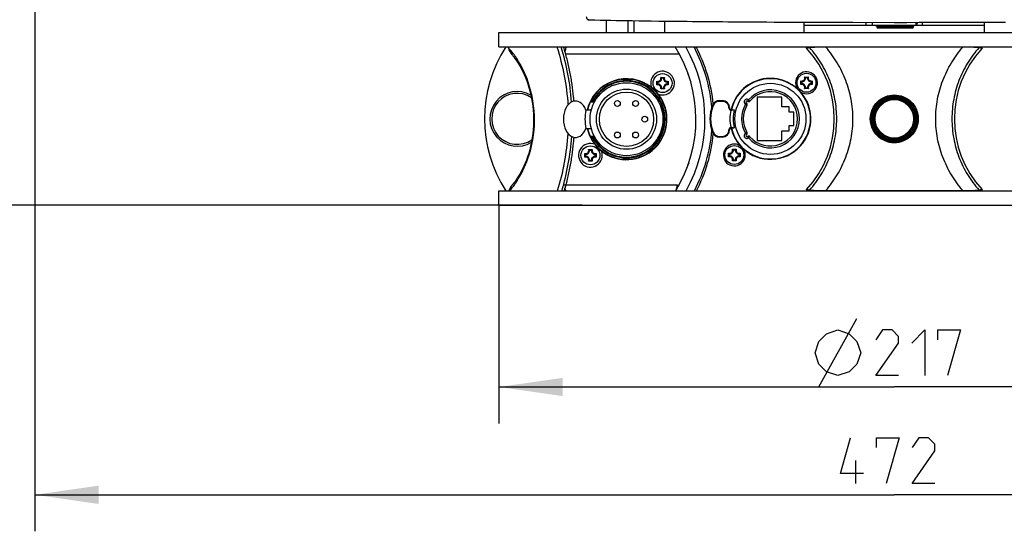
# Model space of a CAD drawing. Header units: millimetres. Extents: x 0 to 420, y 0 to 297.
# Tile 52 of 139: x 72 to 126, y 134 to 162. Entities that reach past the tile are written whole.
import ezdxf

# ---------------------------------------------------------------- set-up
doc = ezdxf.new("R2010")
doc.units = ezdxf.units.MM
doc.header["$LTSCALE"] = 23.1
doc.layers.get('0').update_dxf_attribs({"linetype": 'CONTINUOUS'})
for name, color, linetype in [('02___PRT_ALL_AXES', 7, 'CONTINUOUS'), ('AXES', 7, 'CONTINUOUS'), ('DIM_PILOTEES', 7, 'CONTINUOUS'), ('FASEN', 7, 'CONTINUOUS'), ('RUNDUNGEN', 7, 'CONTINUOUS')]:
    doc.layers.add(name, color=color, linetype=linetype)
doc.styles.get("Standard").update_dxf_attribs({"font": 'txt', "width": 0.7})
doc.styles.add('TEXTSTYLE_4', font='txt')
doc.dimstyles.new('DIMSTYLE_1', dxfattribs={"dimtxt": 2.5, "dimasz": 3.5, "dimexe": 2, "dimexo": 0, "dimtad": 1, "dimlfac": 5, "dimdsep": 46, "dimtxsty": 'Standard', "dimblk": '_FILLED', "dimblk1": '_FILLED', "dimblk2": '_FILLED', "dimcen": 0.09, "dimazin": 2, "dimtp": 0.8, "dimtm": 0.8, "dimtfac": 1, "dimtofl": 0, "dimtmove": 0, "dimatfit": 3, "dimldrblk": '_FILLED', "dimfxl": 0, "dimtolj": 1, "dimarcsym": 0})
doc.dimstyles.new('DIMSTYLE_2', dxfattribs={"dimtxt": 2.5, "dimasz": 3.5, "dimexe": 2, "dimexo": 0, "dimtad": 1, "dimlfac": 5, "dimdsep": 46, "dimtxsty": 'Standard', "dimblk": '_FILLED', "dimblk1": '_FILLED', "dimblk2": '_FILLED', "dimcen": 0.09, "dimazin": 2, "dimtp": 0.5, "dimtm": 0.5, "dimtfac": 1, "dimtofl": 0, "dimtmove": 0, "dimatfit": 3, "dimldrblk": '_FILLED', "dimfxl": 0, "dimtolj": 1, "dimarcsym": 0})
doc.dimstyles.new('DIMSTYLE_3', dxfattribs={"dimtxt": 2.5, "dimasz": 3.5, "dimexe": 2, "dimexo": 0, "dimtad": 1, "dimdec": 0, "dimlfac": 5, "dimdsep": 46, "dimtxsty": 'Standard', "dimblk": '_FILLED', "dimblk1": '_FILLED', "dimblk2": '_FILLED', "dimcen": 0.09, "dimazin": 2, "dimtp": 0.8, "dimtm": 0.8, "dimtfac": 1, "dimtdec": 0, "dimtofl": 0, "dimtmove": 0, "dimatfit": 3, "dimldrblk": '_FILLED', "dimfxl": 0, "dimtolj": 1, "dimarcsym": 0})

# ---------------------------------------------------------------- blocks, each defined once
blk = doc.blocks.new('_FILLED')
at = {"color": 0, "linetype": 'ByBlock'}
blk.add_solid([(0, 0), (-1, 0.143), (-1, -0.143)], dxfattribs=at)
blk = doc.blocks.new('*D1')
at = {"layer": 'DIM_PILOTEES', "color": 2, "linetype": 'Continuous'}
for p, q in [((120.076, 261.359), (45.946, 261.359)), ((47.946, 261.359), (47.946, 206.409)), ((47.946, 151.459), (47.946, 206.409)), ((100.404, 151.459), (45.946, 151.459))]:
    blk.add_line(p, q, dxfattribs=at)
at = {"layer": 'DIM_PILOTEES', "color": 2, "linetype": 'Continuous', "xscale": 3.5, "yscale": 3.5, "zscale": 3.5}
for p, rotation in [((47.946, 261.359), 90), ((47.946, 151.459), 270)]:
    blk.add_blockref('_FILLED', p, dxfattribs=dict(at, rotation=rotation))
at = {"layer": 'DIM_PILOTEES', "color": 2, "linetype": 'Continuous', "insert": (44.821, 206.409), "char_height": 2.5, "width": 13.39286, "attachment_point": 2, "rotation": 90, "line_spacing_factor": 0.9}
blk.add_mtext('{\\ftxt;\\W0.0001;\\H0.0001;\\~}{\\ftxt;\\W3.5714285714;\\H2.5; }{\\ftxt;\\W0.0001;\\H0.0001;\\~}', dxfattribs=at)
blk = doc.blocks.new('*D3')
at = {"layer": 'DIM_PILOTEES', "color": 2, "linetype": 'Continuous'}
for p, q in [((98.384, 151.459), (98.384, 139.497)), ((141.784, 151.459), (141.784, 139.497)), ((98.384, 141.497), (120.084, 141.497)), ((141.784, 141.497), (120.084, 141.497))]:
    blk.add_line(p, q, dxfattribs=at)
at = {"layer": 'DIM_PILOTEES', "color": 2, "linetype": 'Continuous', "xscale": 3.5, "yscale": 3.5, "zscale": 3.5, "rotation": 180}
blk.add_blockref('_FILLED', (98.384, 141.497), dxfattribs=at)
at = {"layer": 'DIM_PILOTEES', "color": 2, "linetype": 'Continuous', "xscale": 3.5, "yscale": 3.5, "zscale": 3.5}
blk.add_blockref('_FILLED', (141.784, 141.497), dxfattribs=at)
at = {"layer": 'DIM_PILOTEES', "color": 2, "linetype": 'Continuous', "insert": (120.084, 144.622), "char_height": 2.5, "width": 13.03571, "attachment_point": 2, "line_spacing_factor": 0.9, "style": 'TEXTSTYLE_4'}
blk.add_mtext('{\\ftxt;\\W0.0001;\\H0.0001;\\~}{\\ftxt;\\W1.3333333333;\\H2.5; }{\\ftxt;\\W0.0001;\\H0.0001;\\~}{\\ftxt;\\W0.0001;\\H0.0001;\\~}{\\ftxt;\\W2.1428571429;\\H2.5; }{\\ftxt;\\W0.0001;\\H0.0001;\\~}', dxfattribs=at)
blk = doc.blocks.new('*D4')
at = {"layer": 'DIM_PILOTEES', "color": 2, "linetype": 'Continuous'}
for p, q in [((72.902, 196.255), (72.902, 133.585)), ((167.266, 196.255), (167.266, 133.585)), ((72.902, 135.585), (120.084, 135.585)), ((167.266, 135.585), (120.084, 135.585))]:
    blk.add_line(p, q, dxfattribs=at)
at = {"layer": 'DIM_PILOTEES', "color": 2, "linetype": 'Continuous', "xscale": 3.5, "yscale": 3.5, "zscale": 3.5, "rotation": 180}
blk.add_blockref('_FILLED', (72.902, 135.585), dxfattribs=at)
at = {"layer": 'DIM_PILOTEES', "color": 2, "linetype": 'Continuous', "xscale": 3.5, "yscale": 3.5, "zscale": 3.5}
blk.add_blockref('_FILLED', (167.266, 135.585), dxfattribs=at)
at = {"layer": 'DIM_PILOTEES', "color": 2, "linetype": 'Continuous', "insert": (120.084, 138.71), "char_height": 2.5, "width": 8.83929, "attachment_point": 2, "line_spacing_factor": 0.9}
blk.add_mtext('{\\ftxt;\\W0.0001;\\H0.0001;\\~}{\\ftxt;\\W2.3571428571;\\H2.5; }{\\ftxt;\\W0.0001;\\H0.0001;\\~}', dxfattribs=at)
blk = doc.blocks.new('*D16')
at = {"layer": 'DIM_PILOTEES', "color": 2, "linetype": 'Continuous'}
for p, q in [((92.584, 242.239), (58.682, 242.239)), ((60.682, 242.239), (60.682, 196.849)), ((60.682, 151.459), (60.682, 196.849)), ((102.954, 151.459), (58.682, 151.459))]:
    blk.add_line(p, q, dxfattribs=at)
at = {"layer": 'DIM_PILOTEES', "color": 2, "linetype": 'Continuous', "xscale": 3.5, "yscale": 3.5, "zscale": 3.5}
for p, rotation in [((60.682, 242.239), 90), ((60.682, 151.459), 270)]:
    blk.add_blockref('_FILLED', p, dxfattribs=dict(at, rotation=rotation))
at = {"layer": 'DIM_PILOTEES', "color": 2, "linetype": 'Continuous', "insert": (57.557, 197.752), "char_height": 2.5, "width": 8.57143, "attachment_point": 2, "rotation": 90, "line_spacing_factor": 0.9}
blk.add_mtext('{\\ftxt;\\W0.0001;\\H0.0001;\\~}{\\ftxt;\\W2.2857142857;\\H2.5; }{\\ftxt;\\W0.0001;\\H0.0001;\\~}', dxfattribs=at)

msp = doc.modelspace()

# ---------------------------------------------------------------- linework, layer by layer
at = {"color": 7, "linetype": 'Continuous'}
for p, q in [((107.4837, 160.9387), (107.4837, 161.5595)), ((115.1337, 160.9387), (115.1337, 161.4999)), ((115.1337, 161.3387), (118.5342, 161.3387)), ((118.8837, 161.3387), (118.8837, 161.4906)), ((119.1237, 161.2987), (119.2837, 161.2987)), ((119.1237, 161.2587), (121.1237, 161.2587)), ((119.1237, 161.2587), (119.1237, 161.2187)), ((119.3237, 161.2187), (119.1237, 161.2187)), ((121.0837, 161.1787), (119.1637, 161.1787)), ((119.2837, 161.3387), (119.2837, 161.2587)), ((119.3437, 161.1987), (119.2837, 161.2587)), ((120.8237, 161.1987), (119.3437, 161.1987)), ((120.8237, 161.1987), (120.8837, 161.2587)), ((121.1237, 161.2187), (120.8437, 161.2187)), ((120.8837, 161.3387), (120.8837, 161.2587)), ((120.8837, 161.2987), (121.1237, 161.2987)), ((121.1237, 161.2587), (121.1237, 161.2187)), ((121.2837, 161.3387), (121.2837, 161.4906)), ((121.6333, 161.3387), (125.0337, 161.3387)), ((125.0337, 160.9387), (125.0337, 161.4999)), ((98.3837, 160.9387), (141.7837, 160.9387)), ((98.3837, 160.1387), (98.3837, 160.9387)), ((98.3837, 160.1387), (141.7837, 160.1387)), ((109.2337, 160.0799), (109.2337, 160.1387)), ((115.2858, 160.0655), (115.2666, 160.0653)), ((124.9008, 160.0653), (124.8817, 160.0655)), ((107.2615, 158.4721), (107.4659, 158.4721)), ((107.4153, 158.4299), (107.3122, 158.4299)), ((115.1615, 158.4921), (115.3659, 158.4921)), ((115.3153, 158.4499), (115.2122, 158.4499)), ((107.0503, 158.0565), (107.0503, 158.2609)), ((107.0925, 158.2102), (107.0925, 158.1071)), ((107.4659, 157.8453), (107.2615, 157.8453)), ((107.3122, 157.8874), (107.4153, 157.8874)), ((107.635, 158.1071), (107.635, 158.2102)), ((107.6771, 158.2609), (107.6771, 158.0565)), ((114.9503, 158.0765), (114.9503, 158.2809)), ((114.9925, 158.2302), (114.9925, 158.1271)), ((115.3659, 157.8653), (115.1615, 157.8653)), ((115.2122, 157.9074), (115.3153, 157.9074)), ((115.535, 158.1271), (115.535, 158.2302)), ((115.5771, 158.2809), (115.5771, 158.0765)), ((113.9137, 157.3787), (112.5537, 157.3787)), ((112.5537, 157.3787), (112.5537, 155.0187)), ((113.9137, 156.8587), (113.9137, 157.3787)), ((103.3994, 157.1287), (103.6237, 157.1287)), ((103.4241, 157.1787), (103.6517, 157.1787)), ((110.1078, 156.9487), (110.1449, 156.9337)), ((110.4786, 157.1987), (110.6418, 157.1987)), ((110.4786, 157.1987), (110.4786, 157.1587)), ((110.6418, 157.1587), (110.4786, 157.1587)), ((110.6418, 157.1587), (110.6418, 157.1987)), ((111.0418, 156.7987), (111.0018, 156.7987)), ((111.9094, 156.9983), (111.9637, 157.0823)), ((111.9959, 156.948), (111.9094, 156.9983)), ((112.0839, 157.242), (112.0219, 157.1635)), ((112.0839, 157.242), (112.1593, 157.1763)), ((114.3137, 156.8587), (113.9137, 156.8587)), ((114.3137, 156.5687), (114.3137, 156.8587)), ((111.1418, 156.6987), (111.3018, 156.6987)), ((111.1418, 156.6987), (111.1418, 156.6728)), ((114.5737, 156.5687), (114.3137, 156.5687)), ((114.5737, 155.8287), (114.5737, 156.5687)), ((111.1418, 155.7246), (111.1418, 155.6987)), ((111.1418, 155.6987), (111.3018, 155.6987)), ((114.3137, 155.8287), (114.5737, 155.8287)), ((114.3137, 155.5387), (114.3137, 155.8287)), ((103.6237, 155.2287), (103.3994, 155.2287)), ((103.4241, 155.1787), (103.6517, 155.1787)), ((110.1078, 155.4487), (110.1449, 155.4637)), ((110.4786, 155.2387), (110.6418, 155.2387)), ((110.4786, 155.2387), (110.4786, 155.1987)), ((110.6418, 155.1987), (110.4786, 155.1987)), ((110.6418, 155.1987), (110.6418, 155.2387)), ((111.0418, 155.5987), (111.0018, 155.5987)), ((111.9094, 155.399), (111.9959, 155.4493)), ((111.9094, 155.399), (111.9637, 155.3151)), ((112.0839, 155.1554), (112.0219, 155.2339)), ((112.1593, 155.221), (112.0839, 155.1554)), ((113.9137, 155.5387), (114.3137, 155.5387)), ((113.9137, 155.0187), (113.9137, 155.5387)), ((112.5537, 155.0187), (113.9137, 155.0187)), ((103.0903, 154.0965), (103.0903, 154.3009)), ((103.1325, 154.2502), (103.1325, 154.1471)), ((103.3015, 154.5121), (103.5059, 154.5121)), ((103.4553, 154.4699), (103.3522, 154.4699)), ((103.675, 154.1471), (103.675, 154.2502)), ((103.7171, 154.3009), (103.7171, 154.0965)), ((110.9903, 154.1165), (110.9903, 154.3209)), ((111.0325, 154.2702), (111.0325, 154.1671)), ((111.2015, 154.5321), (111.4059, 154.5321)), ((111.3553, 154.4899), (111.2522, 154.4899)), ((111.575, 154.1671), (111.575, 154.2702)), ((111.6171, 154.3209), (111.6171, 154.1165)), ((103.5059, 153.8853), (103.3015, 153.8853)), ((103.3522, 153.9274), (103.4553, 153.9274)), ((111.4059, 153.9053), (111.2015, 153.9053)), ((111.2522, 153.9474), (111.3553, 153.9474)), ((99.116, 152.5842), (99.1043, 152.5704)), ((99.345, 152.7534), (99.3436, 152.7512)), ((99.345, 152.7534), (99.3436, 152.7513)), ((98.3837, 152.2587), (141.7837, 152.2587)), ((98.3837, 151.4587), (98.3837, 152.2587)), ((109.2337, 152.2587), (109.2337, 152.2774)), ((115.2666, 152.332), (115.2858, 152.3318)), ((124.8817, 152.3318), (124.9008, 152.332)), ((98.3837, 151.4587), (141.7837, 151.4587))]:
    msp.add_line(p, q, dxfattribs=at)
at = {"color": 3, "linetype": 'Continuous'}
for p, q in [((108.2911, 159.7387), (102.0477, 159.7387)), ((101.9637, 152.5787), (108.1837, 152.5787)), ((108.1837, 152.5787), (108.1837, 152.4265))]:
    msp.add_line(p, q, dxfattribs=at)
at = {"color": 7, "linetype": 'Continuous'}
for points in [[(99.1043, 159.7069), (99.1205, 159.6879), (99.1531, 159.6487), (99.1999, 159.5903), (99.2583, 159.5137), (99.3245, 159.4218), (99.3961, 159.3158), (99.4701, 159.1985), (99.5454, 159.0707), (99.6208, 158.9327), (99.6953, 158.7856), (99.7681, 158.6295), (99.8385, 158.4652), (99.9059, 158.2923), (99.9697, 158.1118), (100.0292, 157.9237), (100.0838, 157.7286), (100.1331, 157.5269), (100.1763, 157.3195), (100.213, 157.1068), (100.2428, 156.8899), (100.2652, 156.6695), (100.2799, 156.4467), (100.2869, 156.2223), (100.2858, 155.9975), (100.2769, 155.7734), (100.2601, 155.551), (100.2358, 155.3315), (100.2043, 155.1157), (100.1659, 154.9045), (100.1211, 154.6985), (100.0705, 154.4987), (100.0145, 154.3052), (99.9539, 154.1191), (99.8891, 153.9403), (99.8209, 153.7697), (99.7498, 153.6072), (99.6766, 153.4537), (99.6017, 153.3087), (99.5255, 153.172), (99.4549, 153.054)], [(100.1688, 157.3569), (100.2043, 157.1616), (100.2358, 156.9458), (100.2601, 156.7264), (100.2769, 156.5039), (100.2858, 156.2798), (100.2869, 156.0551), (100.2799, 155.8307), (100.2652, 155.6079), (100.2428, 155.3875), (100.213, 155.1705), (100.1934, 155.0569)], [(99.4549, 153.054), (99.3887, 152.9504), (99.3235, 152.8541), (99.265, 152.7726), (99.2142, 152.7053), (99.172, 152.6518), (99.139, 152.6116), (99.116, 152.5842)]]:
    msp.add_lwpolyline(points, dxfattribs=at)
for centre, radius in [((107.3637, 158.1587), 0.52), ((115.2637, 158.1787), 0.52), ((105.3837, 156.1787), 2), ((105.3837, 156.1787), 1.65), ((113.2837, 156.1987), 1.95), ((105.3837, 156.1787), 1.49), ((120.0837, 156.1987), 1.2074), ((120.0837, 156.1987), 1.1574), ((103.4037, 154.1987), 0.52), ((111.3037, 154.2187), 0.52)]:
    msp.add_circle(centre, radius, dxfattribs=at)
for centre, radius, start, end in [((119.1237, 161.5487), 0.25, 193.43732, 196.15323), ((119.1237, 161.5487), 0.25, 237.20108, 270), ((119.1637, 161.2587), 0.04, 90, 180), ((119.1637, 161.2187), 0.04, 180, 270), ((121.0837, 161.2587), 0.04, 0, 90), ((121.0837, 161.2187), 0.04, 270, 360), ((121.1237, 161.5487), 0.25, 270, 302.79892), ((121.1237, 161.5487), 0.25, 309.80873, 346.58138), ((104.7837, 156.1987), 7.2, 146.81644, 213.18356), ((84.5145, 156.1619), 14.9115, 15.29513, 15.46772), ((99.8633, 160.3594), 1.0009, 195.29657, 220.6887), ((88.8744, 156.1044), 13.5349, 4.32094, 17.34116), ((101.7207, 156.1787), 7.4751, 328.36304, 31.99424), ((101.7207, 156.1787), 7.9681, 330.52273, 29.80499), ((115.3032, 160.0994), 0.05, 128.11383, 222.90387), ((111.1116, 156.1987), 5.6759, 317.0588, 42.9412), ((129.0559, 156.1987), 5.6759, 137.0588, 222.9412), ((124.8642, 160.0994), 0.05, 317.09603, 51.88201), ((95.114, 156.7098), 5.0815, 33.35266, 33.66406), ((105.3837, 156.1787), 2.2, 193.13656, 166.86344), ((107.1037, 158.4187), 0.1666, 251.30248, 18.69752), ((107.1037, 158.4187), 0.2088, 266.91266, 3.08734), ((107.6237, 158.4187), 0.2088, 176.91266, 273.08734), ((107.6237, 158.4187), 0.1666, 161.30248, 288.69752), ((113.2837, 156.1987), 2.2, 193.14061, 166.85936), ((115.0037, 158.4387), 0.1666, 251.30248, 18.69752), ((115.0037, 158.4387), 0.2088, 266.91266, 3.08734), ((114.9139, 158.147), 0.4248, 52.64922, 54.33944), ((115.5237, 158.4387), 0.2088, 176.91266, 273.08734), ((115.6136, 158.1469), 0.4248, 125.66059, 127.35289), ((115.5237, 158.4387), 0.1666, 161.30248, 288.69752), ((105.3837, 156.1787), 2.12, 208.14458, 151.85542), ((105.3837, 156.1787), 2.08, 208.73565, 151.26435), ((107.1037, 157.8987), 0.1666, 341.30248, 108.69752), ((107.1037, 157.8987), 0.2088, 356.91266, 93.08734), ((107.6237, 157.8987), 0.2088, 86.91266, 183.08734), ((107.6237, 157.8987), 0.1666, 71.30248, 198.69752), ((115.2954, 158.5285), 0.4247, 215.66044, 217.34192), ((115.2926, 157.831), 0.4212, 142.70262, 144.34621), ((115.0037, 157.9187), 0.1666, 341.30248, 108.69752), ((115.0037, 157.9187), 0.2088, 356.91266, 93.08734), ((114.9139, 158.2104), 0.4248, 305.66052, 307.34772), ((115.5237, 157.9187), 0.2088, 86.91266, 183.08734), ((115.6114, 158.2075), 0.4212, 232.70377, 234.34621), ((115.5237, 157.9187), 0.1666, 71.30248, 198.69752), ((115.2321, 158.5285), 0.4247, 322.66165, 324.33961), ((115.2322, 157.829), 0.4245, 35.66006, 37.31346), ((111.9909, 157.1242), 0.15, 51.69637, 237.10363), ((113.2837, 156.1987), 1.59, 221.00727, 138.99273), ((113.2837, 156.1987), 1.49, 221.00737, 138.99264), ((111.9618, 156.1987), 2, 157.97569, 202.02431), ((111.9618, 156.1987), 1.96, 157.97573, 202.02427), ((110.4786, 156.7987), 0.4, 90, 157.97569), ((110.4786, 156.7987), 0.36, 89.9997, 157.97591), ((110.6418, 156.7987), 0.4, 0, 90), ((110.6418, 156.7987), 0.36, 0, 90.00022), ((111.1418, 156.7987), 0.14, 180, 256.29884), ((111.1418, 156.7987), 0.1, 180, 270), ((113.2837, 156.1987), 1.59, 149.80727, 210.19273), ((113.2837, 156.1987), 1.49, 149.80736, 210.19264), ((111.9909, 157.1242), 0.05, 51.6918, 237.10208), ((111.9094, 156.9983), 0.1, 329.8059, 57.10441), ((112.0839, 157.242), 0.1, 231.69865, 318.99415), ((113.2837, 156.1987), 2.224, 167.95808, 192.04192), ((111.0681, 156.8553), 0.1969, 281.88989, 291.99089), ((113.2837, 156.1987), 2.044, 165.84061, 194.15939), ((111.1418, 155.5987), 0.14, 103.70116, 180), ((111.1418, 155.5987), 0.1, 90, 180), ((111.0681, 155.542), 0.1969, 68.00909, 78.11008), ((89.0387, 156.1685), 13.1568, 342.70931, 356.63288), ((88.8985, 156.1687), 13.5106, 343.17484, 356.01779), ((110.4786, 155.5987), 0.4, 202.02431, 270), ((110.4786, 155.5987), 0.36, 202.02409, 270.0003), ((110.6418, 155.5987), 0.4, 270, 360), ((110.6418, 155.5987), 0.36, 269.99978, 360), ((111.9909, 155.2731), 0.15, 122.89637, 308.30363), ((111.9909, 155.2731), 0.05, 122.8918, 308.30208), ((111.9094, 155.399), 0.1, 302.89865, 30.1941), ((112.0839, 155.1554), 0.1, 41.00575, 128.30441), ((103.1437, 154.4587), 0.1666, 251.30248, 18.69752), ((103.1437, 153.9387), 0.1666, 341.30248, 108.69752), ((103.1437, 154.4587), 0.2088, 266.91266, 3.08734), ((103.1437, 153.9387), 0.2088, 356.91266, 93.08734), ((103.6637, 154.4587), 0.2088, 176.91266, 273.08734), ((103.6637, 153.9387), 0.2088, 86.91266, 183.08734), ((103.6637, 154.4587), 0.1666, 161.30248, 288.69752), ((103.6637, 153.9387), 0.1666, 71.30248, 198.69752), ((111.0437, 154.4787), 0.1666, 251.30248, 18.69752), ((111.3352, 154.5683), 0.4245, 215.66006, 217.31346), ((111.3354, 153.8689), 0.4247, 142.66165, 144.33961), ((111.0437, 153.9587), 0.1666, 341.30248, 108.69752), ((111.0437, 154.4787), 0.2088, 266.91266, 3.08734), ((111.0437, 153.9587), 0.2088, 356.91266, 93.08734), ((110.956, 154.1898), 0.4212, 52.70377, 54.34621), ((111.5637, 154.4787), 0.2088, 176.91266, 273.08734), ((111.5637, 153.9587), 0.2088, 86.91266, 183.08734), ((111.6535, 154.187), 0.4248, 125.66052, 127.34772), ((111.5637, 154.4787), 0.1666, 161.30248, 288.69752), ((111.5637, 153.9587), 0.1666, 71.30248, 198.69752), ((111.2721, 153.8689), 0.4247, 35.66044, 37.34192), ((111.2749, 154.5664), 0.4212, 322.70262, 324.34621), ((110.9539, 154.2504), 0.4248, 305.66059, 307.35289), ((111.6536, 154.2504), 0.4248, 232.64922, 234.33944), ((99.863, 151.9181), 1.0006, 139.31344, 160.09503), ((115.3032, 152.298), 0.05, 137.09603, 231.882), ((124.8642, 152.298), 0.05, 308.11383, 42.90387)]:
    msp.add_arc(centre, radius, start, end, dxfattribs=at)
for points, knots in [([(99.3433, 159.5266), (99.2857, 159.6131), (99.146, 159.8096), (98.991, 159.9948), (98.8978, 160.0954)], [0, 0, 0, 0, 0.4312411, 1, 1, 1, 1]), ([(101.5634, 160.1387), (101.7283, 159.6232), (101.997, 158.5719), (102.134, 157.4952), (102.1684, 156.9553)], [0, 0, 0, 0, 0.5000824, 1, 1, 1, 1]), ([(102.5012, 157.1701), (102.4952, 157.2473), (102.469, 157.5516), (102.404, 158.0903), (102.284, 158.7828), (102.1277, 159.4695), (102.0012, 159.9193), (101.9337, 160.1387)], [0, 0, 0, 0, 0.0766572, 0.3025374, 0.5373359, 0.7726131, 1, 1, 1, 1]), ([(99.345, 152.7534), (99.6052, 153.1458), (100.1267, 154.2165), (100.4493, 156.1137), (100.1401, 158.0202), (99.6212, 159.1045), (99.3586, 159.5035)], [0, 0, 0, 0, 0.1989364, 0.4977919, 0.7981203, 1, 1, 1, 1]), ([(107.3122, 158.4299), (107.3084, 158.4335), (107.2922, 158.4484), (107.2752, 158.4623), (107.2615, 158.4721)], [0, 0, 0, 0, 0.2365434, 1, 1, 1, 1]), ([(107.4153, 158.4299), (107.419, 158.4335), (107.4352, 158.4484), (107.4523, 158.4623), (107.4659, 158.4721)], [0, 0, 0, 0, 0.2365434, 1, 1, 1, 1]), ([(115.2122, 158.4499), (115.2091, 158.4528), (115.196, 158.465), (115.1824, 158.4764), (115.1716, 158.4846)], [0, 0, 0, 0, 0.2395407, 1, 1, 1, 1]), ([(115.3153, 158.4499), (115.3184, 158.4528), (115.3314, 158.4649), (115.3451, 158.4764), (115.3558, 158.4846)], [0, 0, 0, 0, 0.2395444, 1, 1, 1, 1]), ([(107.0925, 158.2102), (107.0889, 158.214), (107.074, 158.2301), (107.0601, 158.2472), (107.0503, 158.2609)], [0, 0, 0, 0, 0.2365434, 1, 1, 1, 1]), ([(107.0925, 158.1071), (107.0889, 158.1034), (107.074, 158.0872), (107.0601, 158.0701), (107.0503, 158.0565)], [0, 0, 0, 0, 0.2365434, 1, 1, 1, 1]), ([(107.3122, 157.8874), (107.3084, 157.8839), (107.2922, 157.869), (107.2752, 157.855), (107.2615, 157.8453)], [0, 0, 0, 0, 0.2365434, 1, 1, 1, 1]), ([(107.4153, 157.8874), (107.419, 157.8839), (107.4352, 157.869), (107.4523, 157.855), (107.4659, 157.8453)], [0, 0, 0, 0, 0.2365434, 1, 1, 1, 1]), ([(107.635, 158.2102), (107.6385, 158.214), (107.6534, 158.2301), (107.6673, 158.2472), (107.6771, 158.2609)], [0, 0, 0, 0, 0.2365434, 1, 1, 1, 1]), ([(107.635, 158.1071), (107.6385, 158.1034), (107.6534, 158.0872), (107.6673, 158.0701), (107.6771, 158.0565)], [0, 0, 0, 0, 0.2365434, 1, 1, 1, 1]), ([(114.9925, 158.1271), (114.9895, 158.124), (114.9773, 158.1108), (114.9658, 158.0971), (114.9575, 158.0862)], [0, 0, 0, 0, 0.2394377, 1, 1, 1, 1]), ([(114.9925, 158.2302), (114.9895, 158.2333), (114.9774, 158.2464), (114.9659, 158.2601), (114.9577, 158.2709)], [0, 0, 0, 0, 0.2395254, 1, 1, 1, 1]), ([(115.2122, 157.9074), (115.2091, 157.9045), (115.196, 157.8924), (115.1823, 157.8809), (115.1716, 157.8727)], [0, 0, 0, 0, 0.2395354, 1, 1, 1, 1]), ([(115.3153, 157.9074), (115.3184, 157.9045), (115.3316, 157.8923), (115.3453, 157.8807), (115.3562, 157.8724)], [0, 0, 0, 0, 0.2394357, 1, 1, 1, 1]), ([(115.535, 158.2302), (115.5379, 158.2333), (115.55, 158.2464), (115.5615, 158.2601), (115.5697, 158.2709)], [0, 0, 0, 0, 0.2395192, 1, 1, 1, 1]), ([(115.535, 158.1271), (115.5379, 158.124), (115.5501, 158.1109), (115.5616, 158.0971), (115.5698, 158.0863)], [0, 0, 0, 0, 0.239476, 1, 1, 1, 1]), ([(120.0837, 154.8857), (119.9125, 154.8857), (119.5666, 154.9539), (119.129, 155.2455), (118.8353, 155.6825), (118.7322, 156.1992), (118.8357, 156.7157), (119.1296, 157.1525), (119.5671, 157.4436), (119.9127, 157.5117), (120.0837, 157.5117)], [0, 0, 0, 0, 0.1251491, 0.2500687, 0.374982, 0.5001177, 0.625254, 0.750153, 0.8749892, 1, 1, 1, 1]), ([(120.0837, 154.9313), (119.9189, 154.9313), (119.586, 154.9976), (119.166, 155.2801), (118.8853, 155.7019), (118.7869, 156.1992), (118.8857, 156.6963), (119.1666, 157.1178), (119.5865, 157.3999), (119.9191, 157.4661), (120.0837, 157.4661)], [0, 0, 0, 0, 0.125147, 0.2500519, 0.3749617, 0.5001185, 0.6252758, 0.7501716, 0.8749929, 1, 1, 1, 1]), ([(120.0837, 157.5117), (120.255, 157.5117), (120.6008, 157.4434), (121.0384, 157.1519), (121.3321, 156.7148), (121.4353, 156.1982), (121.3317, 155.6816), (121.0378, 155.2449), (120.6003, 154.9538), (120.2548, 154.8857), (120.0837, 154.8857)], [0, 0, 0, 0, 0.1251491, 0.2500687, 0.3749819, 0.5001176, 0.625254, 0.750153, 0.8749892, 1, 1, 1, 1]), ([(120.0837, 157.4661), (120.2485, 157.4661), (120.5815, 157.3998), (121.0014, 157.1173), (121.2822, 156.6955), (121.3805, 156.1982), (121.2818, 155.701), (121.0008, 155.2795), (120.581, 154.9974), (120.2483, 154.9313), (120.0837, 154.9313)], [0, 0, 0, 0, 0.125147, 0.2500519, 0.3749617, 0.5001185, 0.6252758, 0.7501716, 0.8749929, 1, 1, 1, 1]), ([(111.1418, 156.6728), (111.1573, 156.679), (111.1867, 156.6901), (111.2179, 156.6987), (111.2329, 156.6987)], [0, 0, 0, 0, 0.5264472, 1, 1, 1, 1]), ([(111.2329, 155.6987), (111.218, 155.6987), (111.1868, 155.7072), (111.1573, 155.7184), (111.1418, 155.7246)], [0, 0, 0, 0, 0.4732822, 1, 1, 1, 1]), ([(101.9699, 152.2581), (102.0236, 152.4382), (102.137, 152.8484), (102.284, 153.4946), (102.404, 154.1872), (102.4721, 154.7521), (102.4996, 155.0828), (102.507, 155.1863)], [0, 0, 0, 0, 0.1890315, 0.4279054, 0.6662931, 0.8956246, 1, 1, 1, 1]), ([(103.1325, 154.2502), (103.1289, 154.254), (103.114, 154.2701), (103.1001, 154.2872), (103.0903, 154.3009)], [0, 0, 0, 0, 0.2365434, 1, 1, 1, 1]), ([(103.1325, 154.1471), (103.1289, 154.1434), (103.114, 154.1272), (103.1001, 154.1101), (103.0903, 154.0965)], [0, 0, 0, 0, 0.2365434, 1, 1, 1, 1]), ([(103.3522, 154.4699), (103.3484, 154.4735), (103.3322, 154.4884), (103.3152, 154.5023), (103.3015, 154.5121)], [0, 0, 0, 0, 0.2365434, 1, 1, 1, 1]), ([(103.4553, 154.4699), (103.459, 154.4735), (103.4752, 154.4884), (103.4923, 154.5023), (103.5059, 154.5121)], [0, 0, 0, 0, 0.2365434, 1, 1, 1, 1]), ([(103.675, 154.2502), (103.6785, 154.254), (103.6934, 154.2701), (103.7073, 154.2872), (103.7171, 154.3009)], [0, 0, 0, 0, 0.2365434, 1, 1, 1, 1]), ([(103.675, 154.1471), (103.6785, 154.1434), (103.6934, 154.1272), (103.7073, 154.1101), (103.7171, 154.0965)], [0, 0, 0, 0, 0.2365434, 1, 1, 1, 1]), ([(111.0325, 154.2702), (111.0295, 154.2733), (111.0174, 154.2865), (111.0058, 154.3002), (110.9976, 154.311)], [0, 0, 0, 0, 0.239476, 1, 1, 1, 1]), ([(111.0325, 154.1671), (111.0295, 154.164), (111.0174, 154.1509), (111.0059, 154.1373), (110.9977, 154.1265)], [0, 0, 0, 0, 0.2395192, 1, 1, 1, 1]), ([(111.2522, 154.4899), (111.2491, 154.4929), (111.2359, 154.5051), (111.2221, 154.5166), (111.2112, 154.5249)], [0, 0, 0, 0, 0.2394357, 1, 1, 1, 1]), ([(111.3553, 154.4899), (111.3584, 154.4929), (111.3714, 154.505), (111.3851, 154.5164), (111.3959, 154.5246)], [0, 0, 0, 0, 0.2395354, 1, 1, 1, 1]), ([(111.575, 154.2702), (111.5779, 154.2733), (111.5901, 154.2865), (111.6017, 154.3003), (111.6099, 154.3112)], [0, 0, 0, 0, 0.2394377, 1, 1, 1, 1]), ([(111.575, 154.1671), (111.5779, 154.164), (111.59, 154.151), (111.6015, 154.1373), (111.6097, 154.1265)], [0, 0, 0, 0, 0.2395254, 1, 1, 1, 1]), ([(103.3522, 153.9274), (103.3484, 153.9239), (103.3322, 153.909), (103.3152, 153.895), (103.3015, 153.8853)], [0, 0, 0, 0, 0.2365434, 1, 1, 1, 1]), ([(103.4553, 153.9274), (103.459, 153.9239), (103.4752, 153.909), (103.4923, 153.895), (103.5059, 153.8853)], [0, 0, 0, 0, 0.2365434, 1, 1, 1, 1]), ([(111.2522, 153.9474), (111.2491, 153.9445), (111.236, 153.9324), (111.2224, 153.9209), (111.2116, 153.9127)], [0, 0, 0, 0, 0.2395444, 1, 1, 1, 1]), ([(111.3553, 153.9474), (111.3584, 153.9445), (111.3714, 153.9324), (111.3851, 153.9209), (111.3958, 153.9127)], [0, 0, 0, 0, 0.2395407, 1, 1, 1, 1]), ([(99.3436, 152.7512), (99.3039, 152.6914), (99.1855, 152.5219), (99.0564, 152.3599), (98.9671, 152.2586)], [0, 0, 0, 0, 0.3467686, 1, 1, 1, 1])]:
    msp.add_open_spline(points, degree=3, knots=knots, dxfattribs=at)
at = {"color": 3, "linetype": 'Continuous'}
for points, knots in [([(102.1093, 160.1387), (102.0988, 160.1387), (102.0823, 160.1242), (102.0677, 160.1), (102.0482, 160.0584), (102.0261, 159.9909), (102.0103, 159.9321), (102.002, 159.8993)], [0, 0, 0, 0, 0.1170979, 0.2078754, 0.3232382, 0.6235276, 1, 1, 1, 1]), ([(108.1167, 152.3141), (108.1227, 152.3334), (108.1475, 152.421), (108.1677, 152.5097), (108.1837, 152.5787)], [0, 0, 0, 0, 0.2219324, 1, 1, 1, 1]), ([(102.0498, 152.2583), (102.0461, 152.268), (102.0298, 152.3136), (102.017, 152.3603), (102.0074, 152.397)], [0, 0, 0, 0, 0.2155214, 1, 1, 1, 1])]:
    msp.add_open_spline(points, degree=3, knots=knots, dxfattribs=at)
at = {"color": 7, "linetype": 'Continuous'}
msp.add_open_spline([(99.345, 152.7534), (99.361, 152.8588), (99.3987, 152.9633), (99.4549, 153.054)], degree=3, dxfattribs=at)
at = {"layer": '02___PRT_ALL_AXES', "color": 7, "linetype": 'Continuous'}
for radius in [1.1, 1.0552]:
    msp.add_circle((120.0837, 156.1987), radius, dxfattribs=at)
at = {"layer": 'AXES', "color": 7, "linetype": 'Continuous'}
for p, q in [((104.2837, 160.9387), (104.2837, 161.6073)), ((105.4837, 160.9387), (105.4837, 161.5872)), ((105.8037, 160.9387), (105.8037, 161.5823)), ((105.0953, 158.3787), (105.6807, 158.3787)), ((103.4472, 156.6787), (103.1592, 156.6787)), ((103.1592, 155.6787), (103.4472, 155.6787)), ((105.6722, 153.9787), (105.0867, 153.9787))]:
    msp.add_line(p, q, dxfattribs=at)
for centre in [(104.8837, 157.0447), (105.8837, 157.0447), (106.3837, 156.1787), (104.8837, 155.3126), (105.8837, 155.3126)]:
    msp.add_circle(centre, 0.16, dxfattribs=at)
msp.add_arc((105.3837, 156.1787), 2.28, 167.33218, 192.66782, dxfattribs=at)
msp.add_ellipse((102.5837, 156.1787), major_axis=(0, 1), ratio=0.6645302, start_param=-1.0471976, end_param=4.1887902, dxfattribs=at)
at = {"layer": 'DIM_PILOTEES', "color": 2, "linetype": 'Continuous'}
for p, q in [((115.9468, 141.497), (118.0302, 145.247)), ((117.9706, 136.2098), (117.9706, 137.4598))]:
    msp.add_line(p, q, dxfattribs=at)
for points in [[(115.7385, 143.372), (115.9468, 143.997), (116.3635, 144.4136), (116.9885, 144.622), (117.6135, 144.4136), (118.0302, 143.997), (118.2385, 143.372), (118.0302, 142.747), (117.6135, 142.3303), (116.9885, 142.122), (116.3635, 142.3303), (115.9468, 142.747), (115.7385, 143.372)], [(120.3218, 142.122), (119.0718, 142.122), (120.3218, 143.9077), (120.3218, 144.2648), (119.9647, 144.622), (119.429, 144.622), (119.0718, 144.0863)], [(121.0361, 143.9077), (121.7504, 144.622), (121.7504, 142.122)], [(122.4647, 144.0863), (122.4647, 144.622), (123.7147, 144.622), (123.0004, 142.122)], [(118.3873, 136.7455), (117.1373, 136.7455), (117.673, 138.7098)], [(119.1016, 138.1741), (119.1016, 138.7098), (120.3516, 138.7098), (119.6373, 136.2098)], [(122.3159, 136.2098), (121.0659, 136.2098), (122.3159, 137.9955), (122.3159, 138.3526), (121.9587, 138.7098), (121.423, 138.7098), (121.0659, 138.1741)]]:
    msp.add_lwpolyline(points, dxfattribs=at)
at = {"layer": 'FASEN', "color": 3, "linetype": 'Continuous'}
for centre, radius, start, end in [((105.3837, 156.1787), 2.22, 51.74145, 166.84542), ((107.3637, 158.1587), 0.65, 248.63031, 201.36443), ((109.0837, 158.7787), 0.35, 183.04783, 215.1401), ((105.3837, 156.1787), 2.22, 231.74145, 38.26032), ((105.3837, 156.1787), 2.22, 193.01831, 218.26032), ((103.4037, 154.1987), 0.65, 68.63031, 21.36443), ((109.0837, 153.5787), 0.35, 144.86445, 176.96386)]:
    msp.add_arc(centre, radius, start, end, dxfattribs=at)
at = {"layer": 'FASEN', "color": 7, "linetype": 'Continuous'}
for centre, radius, start, end in [((113.2837, 156.1987), 2.22, 41.48156, 166.87479), ((115.2637, 158.1787), 0.6, 238.1348, 211.90734), ((105.3837, 156.1787), 2.22, 38.26032, 51.74145), ((99.3837, 156.1987), 1.5, 59.72019, 301.5973), ((99.3837, 156.1987), 1.4, 55.88511, 305.35153), ((113.2837, 156.1987), 2.22, 221.48156, 41.47866), ((113.2837, 156.1987), 2.22, 193.08097, 221.47866), ((105.3837, 156.1787), 2.22, 218.26032, 231.74145), ((111.3037, 154.2187), 0.6, 58.1348, 31.90734)]:
    msp.add_arc(centre, radius, start, end, dxfattribs=at)
at = {"layer": 'RUNDUNGEN', "color": 7, "linetype": 'Continuous'}
for p, q in [((103.3147, 161.6261), (103.4794, 161.6227)), ((103.4794, 161.6227), (103.6469, 161.6194)), ((103.6469, 161.6194), (103.931, 161.6139)), ((103.931, 161.6139), (104.2211, 161.6085)), ((104.2211, 161.6085), (104.5171, 161.6032)), ((104.5171, 161.6032), (104.8189, 161.598)), ((104.8189, 161.598), (105.0644, 161.5939)), ((105.0644, 161.5939), (105.4395, 161.5879)), ((105.4395, 161.5879), (105.6939, 161.5839)), ((105.6939, 161.5839), (106.082, 161.5782)), ((106.082, 161.5782), (106.4112, 161.5735)), ((106.4112, 161.5735), (106.7454, 161.569)), ((106.7454, 161.569), (107.1531, 161.5636)), ((107.1531, 161.5636), (107.4288, 161.5602)), ((107.4288, 161.5602), (107.7777, 161.556)), ((107.7777, 161.556), (108.1311, 161.5519)), ((108.1311, 161.5519), (108.4171, 161.5487)), ((108.4171, 161.5487), (108.7058, 161.5456)), ((108.7058, 161.5456), (108.9973, 161.5426)), ((108.9973, 161.5426), (109.3654, 161.5389)), ((109.3654, 161.5389), (109.6628, 161.536)), ((109.6628, 161.536), (109.9626, 161.5333)), ((109.9626, 161.5333), (110.3408, 161.5299)), ((110.3408, 161.5299), (110.646, 161.5273)), ((110.646, 161.5273), (110.9535, 161.5248)), ((110.9535, 161.5248), (111.2631, 161.5224)), ((111.2631, 161.5224), (111.6531, 161.5195)), ((111.6531, 161.5195), (111.9674, 161.5172)), ((111.9674, 161.5172), (112.363, 161.5146)), ((112.363, 161.5146), (112.6815, 161.5125)), ((112.6815, 161.5125), (113.0822, 161.5101)), ((113.0822, 161.5101), (113.4855, 161.5078)), ((113.4855, 161.5078), (113.8099, 161.5061)), ((113.8099, 161.5061), (114.2175, 161.504)), ((114.2175, 161.504), (114.7918, 161.5014)), ((114.7918, 161.5014), (115.2044, 161.4997)), ((115.1337, 161.3387), (125.0337, 161.3387)), ((115.2044, 161.4997), (115.6188, 161.4981)), ((115.6188, 161.4981), (116.035, 161.4966)), ((116.035, 161.4966), (116.4526, 161.4954)), ((116.4526, 161.4954), (116.8716, 161.4942)), ((116.8716, 161.4942), (117.2918, 161.4932)), ((117.2918, 161.4932), (117.7973, 161.4922)), ((117.7973, 161.4922), (120.0838, 161.4901)), ((118.5342, 161.3387), (118.5342, 161.491)), ((120.0838, 161.4901), (120.7623, 161.4903)), ((120.7623, 161.4903), (121.4403, 161.4908)), ((121.4403, 161.4908), (122.1169, 161.4917)), ((121.6333, 161.3387), (121.6333, 161.491)), ((122.1169, 161.4917), (122.2858, 161.492)), ((122.5389, 161.4925), (122.7074, 161.4928)), ((122.9599, 161.4934), (123.128, 161.4938)), ((123.3798, 161.4944), (123.5475, 161.4949)), ((123.7986, 161.4956), (123.9657, 161.4961)), ((124.2159, 161.4969), (124.3824, 161.4975)), ((124.6317, 161.4984), (124.7975, 161.499)), ((125.0458, 161.5), (125.2109, 161.5007)), ((125.458, 161.5017), (125.6224, 161.5025)), ((125.8682, 161.5036), (126.0317, 161.5044)), ((126.0317, 161.5044), (126.1949, 161.5052)), ((116.3238, 160.1344), (116.2571, 160.1327)), ((123.8436, 160.1344), (116.3238, 160.1344)), ((123.9103, 160.1327), (123.8436, 160.1344)), ((101.9837, 152.3141), (101.9837, 152.2587)), ((116.2571, 152.2646), (116.3238, 152.263)), ((116.3238, 152.263), (123.8436, 152.263)), ((123.8436, 152.263), (123.9103, 152.2646))]:
    msp.add_line(p, q, dxfattribs=at)
for points in [[(122.2858, 161.492), (122.3702, 161.4922), (122.5389, 161.4925)], [(122.7074, 161.4928), (122.7916, 161.493), (122.9599, 161.4934)], [(123.128, 161.4938), (123.212, 161.494), (123.3798, 161.4944)], [(123.5475, 161.4949), (123.6312, 161.4951), (123.7986, 161.4956)], [(123.9657, 161.4961), (124.0491, 161.4964), (124.2159, 161.4969)], [(124.3824, 161.4975), (124.4656, 161.4978), (124.6317, 161.4984)], [(124.7975, 161.499), (124.8804, 161.4993), (125.0458, 161.5)], [(125.2109, 161.5007), (125.2934, 161.501), (125.458, 161.5017)], [(125.6224, 161.5025), (125.7044, 161.5028), (125.8682, 161.5036)]]:
    msp.add_lwpolyline(points, dxfattribs=at)
for centre, radius, start, end in [((103.3181, 161.7861), 0.16, 251.42823, 268.81448), ((101.7207, 156.1787), 8.3665, 4.37588, 28.25324), ((101.7207, 156.1787), 8.4665, 5.69489, 27.88649), ((103.1961, 156.1787), 7.2, 32.98805, 33.37271), ((115.3226, 160.0995), 0.0501, 128.02411, 222.69948), ((115.3771, 160.1085), 0.05, 142.78921, 222.46574), ((116.4596, 160.1468), 0.203, 182.30871, 183.96957), ((116.5815, 160.1467), 0.2582, 181.80425, 182.74665), ((123.5858, 160.1467), 0.2583, 357.25661, 358.19813), ((123.7078, 160.1468), 0.203, 356.03038, 357.69127), ((124.7904, 160.1085), 0.05, 317.53545, 37.21157), ((124.8448, 160.0994), 0.0501, 317.35299, 52.02964), ((101.7207, 156.1787), 8.3665, 332.05459, 355.85157), ((101.7207, 156.1787), 8.4665, 332.41945, 354.54442), ((115.3226, 152.2979), 0.0501, 137.39095, 232.06843), ((115.3771, 152.2888), 0.05, 137.53545, 217.21202), ((116.4596, 152.2506), 0.203, 176.03038, 177.69127), ((116.5817, 152.2506), 0.2583, 177.2566, 178.19812), ((123.5859, 152.2506), 0.2581, 1.80432, 2.74677), ((123.7078, 152.2506), 0.203, 2.30871, 3.96957), ((124.7904, 152.2888), 0.05, 322.78691, 42.46228), ((124.8449, 152.2979), 0.0501, 308.02411, 42.69948)]:
    msp.add_arc(centre, radius, start, end, dxfattribs=at)
for points, knots in [([(103.3147, 161.6261), (103.3067, 161.6263), (103.2904, 161.6287), (103.2672, 161.6386), (103.2462, 161.6543), (103.2215, 161.6824), (103.2002, 161.7281), (103.1953, 161.7687), (103.1958, 161.7894)], [0, 0, 0, 0, 0.1083428, 0.2195247, 0.3357676, 0.4583029, 0.7209783, 1, 1, 1, 1]), ([(115.3401, 160.0747), (115.3361, 160.0734), (115.3184, 160.0683), (115.2999, 160.0656), (115.2858, 160.0655)], [0, 0, 0, 0, 0.2335794, 1, 1, 1, 1]), ([(116.2571, 160.1327), (116.1586, 160.1303), (116.0149, 160.1266), (115.8304, 160.1218), (115.7092, 160.1186), (115.6055, 160.1157), (115.532, 160.1135), (115.4857, 160.1118), (115.4618, 160.1109), (115.4459, 160.1097), (115.4378, 160.1093), (115.4353, 160.1086)], [0, 0, 0, 0, 0.3596968, 0.5243383, 0.673468, 0.8018121, 0.9031052, 0.941542, 0.9708357, 0.9904221, 1, 1, 1, 1]), ([(115.4353, 152.2888), (115.6721, 152.5533), (116.0978, 153.1274), (116.5684, 154.0905), (116.8579, 155.1256), (116.9557, 156.1987), (116.8579, 157.2717), (116.5684, 158.3068), (116.0978, 159.27), (115.6721, 159.844), (115.4353, 160.1086)], [0, 0, 0, 0, 0.1246681, 0.249299, 0.3744173, 0.5, 0.6255827, 0.7507011, 0.8753319, 1, 1, 1, 1]), ([(116.3238, 152.263), (116.5559, 152.5343), (116.9776, 153.1156), (117.4508, 154.0835), (117.7459, 155.122), (117.8461, 156.1987), (117.7459, 157.2754), (117.4508, 158.3139), (116.9776, 159.2818), (116.5559, 159.863), (116.3238, 160.1344)], [0, 0, 0, 0, 0.1247834, 0.2495882, 0.3746665, 0.5, 0.6253335, 0.7504118, 0.8752166, 1, 1, 1, 1]), ([(123.8436, 152.263), (123.6116, 152.5343), (123.1899, 153.1156), (122.7166, 154.0835), (122.4216, 155.122), (122.3213, 156.1987), (122.4216, 157.2754), (122.7166, 158.3139), (123.1899, 159.2818), (123.6116, 159.863), (123.8436, 160.1344)], [0, 0, 0, 0, 0.1247834, 0.2495883, 0.3746665, 0.5, 0.6253335, 0.7504118, 0.8752166, 1, 1, 1, 1]), ([(124.7321, 160.1086), (124.4954, 159.844), (124.0696, 159.27), (123.5991, 158.3068), (123.3095, 157.2717), (123.2118, 156.1987), (123.3095, 155.1256), (123.5991, 154.0905), (124.0696, 153.1274), (124.4954, 152.5533), (124.7321, 152.2888)], [0, 0, 0, 0, 0.1246681, 0.249299, 0.3744173, 0.5, 0.6255827, 0.7507011, 0.8753319, 1, 1, 1, 1]), ([(124.7321, 160.1086), (124.7296, 160.1093), (124.7216, 160.1097), (124.7056, 160.1109), (124.6817, 160.1118), (124.6354, 160.1135), (124.5619, 160.1157), (124.4581, 160.1186), (124.337, 160.1218), (124.1525, 160.1266), (124.0089, 160.1303), (123.9103, 160.1327)], [0, 0, 0, 0, 0.0095918, 0.0291713, 0.0584778, 0.0969236, 0.1982566, 0.3266313, 0.4757656, 0.6403676, 1, 1, 1, 1]), ([(124.8817, 160.0655), (124.8767, 160.0656), (124.8582, 160.0666), (124.8401, 160.0706), (124.8273, 160.0747)], [0, 0, 0, 0, 0.2715045, 1, 1, 1, 1]), ([(115.2858, 152.3318), (115.2908, 152.3318), (115.3092, 152.3308), (115.3274, 152.3267), (115.3401, 152.3226)], [0, 0, 0, 0, 0.2714835, 1, 1, 1, 1]), ([(115.4353, 152.2888), (115.4378, 152.2881), (115.4459, 152.2876), (115.4618, 152.2865), (115.4858, 152.2855), (115.5321, 152.2838), (115.6055, 152.2816), (115.7093, 152.2787), (115.8304, 152.2755), (116.0149, 152.2707), (116.1586, 152.2671), (116.2571, 152.2646)], [0, 0, 0, 0, 0.0095917, 0.0291711, 0.0584774, 0.096923, 0.1982551, 0.3266294, 0.4757644, 0.6403675, 1, 1, 1, 1]), ([(123.9103, 152.2646), (124.0089, 152.2671), (124.1525, 152.2707), (124.3371, 152.2755), (124.4582, 152.2787), (124.562, 152.2816), (124.6354, 152.2838), (124.6817, 152.2855), (124.7056, 152.2865), (124.7216, 152.2876), (124.7296, 152.2881), (124.7321, 152.2888)], [0, 0, 0, 0, 0.3596968, 0.5243383, 0.673468, 0.8018121, 0.9031052, 0.941542, 0.9708357, 0.9904222, 1, 1, 1, 1]), ([(124.8273, 152.3226), (124.8314, 152.3239), (124.8491, 152.3291), (124.8675, 152.3317), (124.8817, 152.3318)], [0, 0, 0, 0, 0.2335285, 1, 1, 1, 1])]:
    msp.add_open_spline(points, degree=3, knots=knots, dxfattribs=at)
for points in [[(115.4353, 160.1086), (115.4037, 160.0968), (115.3722, 160.0851), (115.3401, 160.0747)], [(115.4353, 160.1086), (115.428, 160.1166), (115.4233, 160.1278), (115.4225, 160.1387)], [(124.7321, 160.1086), (124.7395, 160.1166), (124.7442, 160.1278), (124.7449, 160.1387)], [(124.8273, 160.0747), (124.7953, 160.0851), (124.7637, 160.0968), (124.7321, 160.1086)], [(115.3401, 152.3226), (115.3722, 152.3122), (115.4037, 152.3005), (115.4353, 152.2888)], [(115.4353, 152.2888), (115.428, 152.2807), (115.4233, 152.2696), (115.4225, 152.2587)], [(124.7321, 152.2888), (124.7637, 152.3005), (124.7953, 152.3122), (124.8273, 152.3226)], [(124.7321, 152.2888), (124.7394, 152.2807), (124.7442, 152.2696), (124.7449, 152.2587)]]:
    msp.add_open_spline(points, degree=3, dxfattribs=at)

# ---------------------------------------------------------------- dimensions: what is measured, and where the dimension line sits
at = {"layer": 'DIM_PILOTEES', "color": 2, "linetype": 'Continuous'}
for base, p1, p2, angle, text, dimstyle, picture, middle in [((47.9455, 261.359), (100.4037, 151.4587), (120.076, 261.359), 90, '{\\ftxt;\\W0.0001;\\H0.0001;\\~}{\\ftxt;\\W3.5714285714;\\H2.5; }{\\ftxt;\\W0.0001;\\H0.0001;\\~}', 'DIMSTYLE_1', '*D1', (47.9455, 206.0517)), ((60.6823, 151.4587), (92.5837, 242.2386), (102.9537, 151.4587), 270, '{\\ftxt;\\W0.0001;\\H0.0001;\\~}{\\ftxt;\\W2.2857142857;\\H2.5; }{\\ftxt;\\W0.0001;\\H0.0001;\\~}', 'DIMSTYLE_3', '*D16', (60.6823, 197.3948)), ((72.9019, 135.5848), (167.2655, 196.2548), (72.9019, 196.2548), 180, '{\\ftxt;\\W0.0001;\\H0.0001;\\~}{\\ftxt;\\W2.3571428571;\\H2.5; }{\\ftxt;\\W0.0001;\\H0.0001;\\~}', 'DIMSTYLE_3', '*D4', (119.7266, 135.5848))]:
    dim = msp.add_linear_dim(base=base, p1=p1, p2=p2, angle=angle, text=text, dimstyle=dimstyle, dxfattribs=at)
    dim.commit()
    dim.dimension.update_dxf_attribs({"geometry": picture, "text_midpoint": middle, "dimtype": 160})
dim = msp.add_linear_dim(base=(141.7837, 141.497), p1=(98.3837, 151.4587), p2=(141.7837, 151.4587), text='{\\ftxt;\\W0.0001;\\H0.0001;\\~}{\\ftxt;\\W1.3333333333;\\H2.5; }{\\ftxt;\\W0.0001;\\H0.0001;\\~}{\\ftxt;\\W0.0001;\\H0.0001;\\~}{\\ftxt;\\W2.1428571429;\\H2.5; }{\\ftxt;\\W0.0001;\\H0.0001;\\~}', dimstyle='DIMSTYLE_2', dxfattribs=at)
dim.commit()
dim.dimension.update_dxf_attribs({"geometry": '*D3', "text_midpoint": (119.0718, 141.497), "dimtype": 160})

doc.saveas('drawing.dxf')
